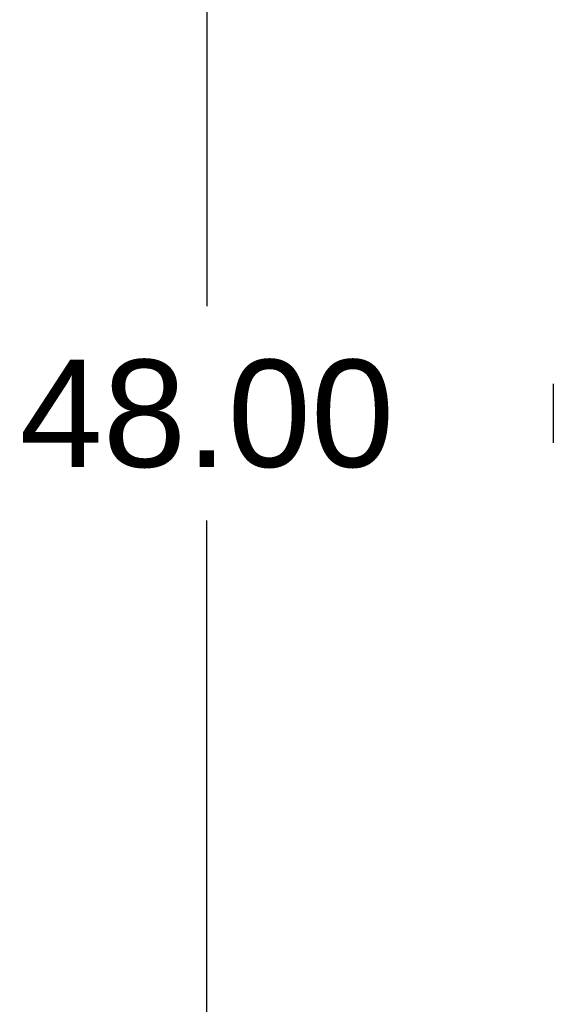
# Model space of a CAD drawing. Header units: inches. Extents: x 0 to 179, y 0 to 116.
# Tile 212 of 234: x 90.28 to 94.21, y 53.03 to 60.27. Entities that reach past the tile are written whole.
import ezdxf

# ---------------------------------------------------------------- set-up
doc = ezdxf.new("R2010")
doc.units = ezdxf.units.IN
doc.header["$LTSCALE"] = 9.842105
doc.header["$MEASUREMENT"] = 0
doc.layers.get('0').update_dxf_attribs({"linetype": 'CONTINUOUS'})
doc.layers.add('DIMENSIONS', color=7, linetype='CONTINUOUS')
doc.layers.add('RIGHTHAND_DOOR_ASSEMBLY', color=7, linetype='CONTINUOUS')
doc.styles.get("Standard").update_dxf_attribs({"font": 'arial.ttf'})
doc.dimstyles.new('DIMSTYLE_1', dxfattribs={"dimtxt": 0.789474, "dimasz": 1.052632, "dimexe": 0.09, "dimexo": 0.07, "dimgap": 0.0375, "dimtad": 0, "dimtih": 1, "dimtoh": 1, "dimzin": 4, "dimdsep": 46, "dimtxsty": 'Standard', "dimblk": '_FILLED', "dimblk1": '_FILLED', "dimblk2": '_FILLED', "dimcen": 0.09, "dimadec": 3, "dimazin": 1, "dimtfac": 1, "dimtdec": 3, "dimtofl": 0, "dimtmove": 0, "dimatfit": 3, "dimldrblk": '_FILLED', "dimfxl": 0, "dimtolj": 1, "dimtzin": 4, "dimarcsym": 0})

# ---------------------------------------------------------------- blocks, each defined once
blk = doc.blocks.new('_FILLED')
at = {"color": 0, "linetype": 'ByBlock'}
blk.add_solid([(0, 0), (-1, 0.2), (-1, -0.2)], dxfattribs=at)
blk = doc.blocks.new('*D12')
at = {"layer": 'DIMENSIONS', "color": 2, "linetype": 'Continuous'}
for p, q in [((95.1522, 81.3753), (90.7153, 81.3753)), ((91.6627, 81.3753), (91.6627, 58.1648)), ((91.6627, 33.3753), (91.6627, 56.5859)), ((95.1632, 33.3753), (90.7153, 33.3753))]:
    blk.add_line(p, q, dxfattribs=at)
at = {"layer": 'DIMENSIONS', "color": 2, "linetype": 'Continuous', "xscale": 1.0526315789, "yscale": 1.0526315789, "zscale": 1.0526315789}
for p, rotation in [((91.6627, 81.3753), 90), ((91.6627, 33.3753), 270)]:
    blk.add_blockref('_FILLED', p, dxfattribs=dict(at, rotation=rotation))
at = {"layer": 'DIMENSIONS', "color": 2, "linetype": 'Continuous', "insert": (91.6627, 57.7701), "char_height": 0.78947, "width": 2.758756, "attachment_point": 2, "line_spacing_factor": 0.9}
blk.add_mtext('48.00', dxfattribs=at)

msp = doc.modelspace()

# ---------------------------------------------------------------- linework, layer by layer
at = {"layer": 'RIGHTHAND_DOOR_ASSEMBLY', "color": 7, "linetype": 'Continuous'}
msp.add_line((94.215, 57.5919), (94.215, 57.1588), dxfattribs=at)

# ---------------------------------------------------------------- dimensions: what is measured, and where the dimension line sits
at = {"layer": 'DIMENSIONS', "color": 2, "linetype": 'Continuous'}
dim = msp.add_linear_dim(base=(91.6627, 81.3753), p1=(95.2332, 33.3753), p2=(95.2222, 81.3753), angle=90, dimstyle='DIMSTYLE_1', dxfattribs=at)
dim.commit()
dim.dimension.update_dxf_attribs({"geometry": '*D12', "text_midpoint": (91.6419, 57.3709), "dimtype": 160})

doc.saveas('drawing.dxf')
